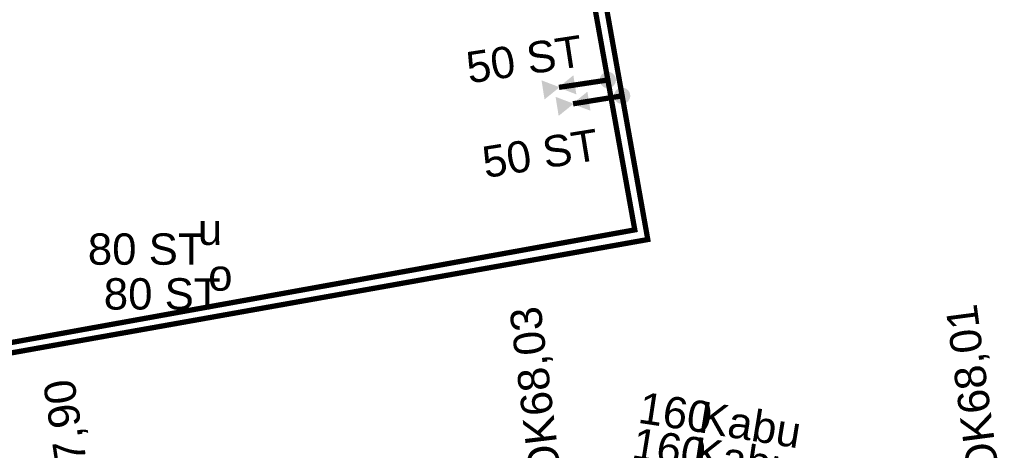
# Model space of a CAD drawing. Extents: x 454558 to 454682, y 5737288 to 5737467.
# Tile 7 of 12: x 454651 to 454678, y 5737309 to 5737320. Entities that reach past the tile are written whole.
import ezdxf

# ---------------------------------------------------------------- set-up
doc = ezdxf.new("R2010")
doc.units = 0
for name, color, linetype in [('Absperreinrichtungen', 7, 'Continuous'), ('Bauteile', 7, 'Continuous'), ('Leitungen_VN_(SWC)', 7, 'Continuous'), ('Leitungsbeschriftung_VN', 7, 'Continuous'), ('Schutzrohrbeschriftung', 7, 'Continuous'), ('Str_Höhentexte', 7, 'Continuous')]:
    doc.layers.add(name, color=color, linetype=linetype)
doc.styles.add('TS[Leitungsbeschriftung_VN[Arial_6_5_Regular__CW100_]]', font='ARIAL.TTF', dxfattribs={"height": 0.836965})
doc.styles.add('TS[Schutzrohrbeschriftung[Arial Narrow_6_5_Regular__CW100_]]', font='ARIALN.TTF', dxfattribs={"height": 0.836965})
doc.styles.add('TS[Str_Höhentexte[Arial Narrow_6_5_Regular__CW100_]]', font='ARIALN.TTF', dxfattribs={"height": 0.836965})

# ---------------------------------------------------------------- blocks, each defined once
blk = doc.blocks.new('14')
at = {"true_color": 0xff0000}
h = blk.add_hatch(color=1, dxfattribs=at)
edge = h.paths.add_edge_path()
edge.add_spline(control_points=[(0, 1.22), (0.5, 1.22), (0.86, 0.86)], knot_values=[0, 0, 0, 1, 1, 1], weights=[1, 1, 1], degree=2, periodic=0)
edge.add_spline(control_points=[(0.86, 0.86), (1.04, 0.68), (1.22, 0.25), (1.22, 0)], knot_values=[0, 0, 0, 1, 2, 2, 2], weights=[1, 1, 1, 1], degree=2, periodic=0)
edge.add_spline(control_points=[(1.22, 0), (1.22, -0.27), (1.04, -0.7), (0.86, -0.88)], knot_values=[0, 0, 0, 1, 2, 2, 2], weights=[1, 1, 1, 1], degree=2, periodic=0)
edge.add_spline(control_points=[(0.86, -0.88), (0.51, -1.22), (0, -1.22)], knot_values=[0, 0, 0, 1, 1, 1], weights=[1, 1, 1], degree=2, periodic=0)
edge.add_spline(control_points=[(0, -1.22), (-0.52, -1.22), (-0.87, -0.87)], knot_values=[0, 0, 0, 1, 1, 1], weights=[1, 1, 1], degree=2, periodic=0)
edge.add_spline(control_points=[(-0.87, -0.87), (-1.22, -0.53), (-1.22, 0)], knot_values=[0, 0, 0, 1, 1, 1], weights=[1, 1, 1], degree=2, periodic=0)
edge.add_spline(control_points=[(-1.22, 0), (-1.22, 0.51), (-0.87, 0.86)], knot_values=[0, 0, 0, 1, 1, 1], weights=[1, 1, 1], degree=2, periodic=0)
edge.add_spline(control_points=[(-0.87, 0.86), (-0.52, 1.22), (0, 1.22)], knot_values=[0, 0, 0, 1, 1, 1], weights=[1, 1, 1], degree=2, periodic=0)
blk = doc.blocks.new('19')
at = {"true_color": 0x005ce6}
h = blk.add_hatch(color=195, dxfattribs=at)
edge = h.paths.add_edge_path()
edge.add_spline(control_points=[(0, 1.22), (0.5, 1.22), (0.86, 0.86)], knot_values=[0, 0, 0, 1, 1, 1], weights=[1, 1, 1], degree=2, periodic=0)
edge.add_spline(control_points=[(0.86, 0.86), (1.04, 0.68), (1.22, 0.25), (1.22, 0)], knot_values=[0, 0, 0, 1, 2, 2, 2], weights=[1, 1, 1, 1], degree=2, periodic=0)
edge.add_spline(control_points=[(1.22, 0), (1.22, -0.27), (1.04, -0.7), (0.86, -0.88)], knot_values=[0, 0, 0, 1, 2, 2, 2], weights=[1, 1, 1, 1], degree=2, periodic=0)
edge.add_spline(control_points=[(0.86, -0.88), (0.51, -1.22), (0, -1.22)], knot_values=[0, 0, 0, 1, 1, 1], weights=[1, 1, 1], degree=2, periodic=0)
edge.add_spline(control_points=[(0, -1.22), (-0.52, -1.22), (-0.87, -0.87)], knot_values=[0, 0, 0, 1, 1, 1], weights=[1, 1, 1], degree=2, periodic=0)
edge.add_spline(control_points=[(-0.87, -0.87), (-1.22, -0.53), (-1.22, 0)], knot_values=[0, 0, 0, 1, 1, 1], weights=[1, 1, 1], degree=2, periodic=0)
edge.add_spline(control_points=[(-1.22, 0), (-1.22, 0.51), (-0.87, 0.86)], knot_values=[0, 0, 0, 1, 1, 1], weights=[1, 1, 1], degree=2, periodic=0)
edge.add_spline(control_points=[(-0.87, 0.86), (-0.52, 1.22), (0, 1.22)], knot_values=[0, 0, 0, 1, 1, 1], weights=[1, 1, 1], degree=2, periodic=0)
blk = doc.blocks.new('22')
at = {"true_color": 0xffffff}
h = blk.add_hatch(color=7, dxfattribs=at)
h.paths.add_polyline_path([(-2.44, 1.46), (0.1, 0), (-2.44, -1.46)])
h.paths.add_polyline_path([(2.44, -1.46), (-0.1, 0), (2.44, 1.46)])
at = {"true_color": 0x005ce6}
h = blk.add_hatch(color=195, dxfattribs=at)
h.paths.add_polyline_path([(-2.44, 1.46), (0.1, 0), (-2.44, -1.46)])
h.paths.add_polyline_path([(-2.19, 0.98), (-2.19, -0.98), (-0.38, 0)])
h.paths.add_polyline_path([(2.44, -1.46), (-0.1, 0), (2.44, 1.46)])
h.paths.add_polyline_path([(0.38, 0), (2.2, -0.98), (2.2, 0.98)])
blk = doc.blocks.new('23')
at = {"true_color": 0xffffff}
h = blk.add_hatch(color=7, dxfattribs=at)
h.paths.add_polyline_path([(-2.44, 1.46), (0.1, 0), (-2.44, -1.46)])
h.paths.add_polyline_path([(2.44, -1.46), (-0.1, 0), (2.44, 1.46)])
at = {"true_color": 0xff0000}
h = blk.add_hatch(color=1, dxfattribs=at)
h.paths.add_polyline_path([(-2.44, 1.46), (0.1, 0), (-2.44, -1.46)])
h.paths.add_polyline_path([(-2.19, 0.98), (-2.19, -0.98), (-0.38, 0)])
h.paths.add_polyline_path([(2.44, -1.46), (-0.1, 0), (2.44, 1.46)])
h.paths.add_polyline_path([(0.38, 0), (2.2, -0.98), (2.2, 0.98)])

msp = doc.modelspace()

# ---------------------------------------------------------------- linework, layer by layer
at = {"layer": 'Leitungen_VN_(SWC)', "color": 195, "linetype": 'Continuous', "true_color": 0x005ce6, "transparency": 33554687}
for points in [[(454666.9677, 5737318.5205, 0.1411, 0.1411, 0), (454659.7525, 5737358.6278, 0.1411, 0.1411, 0), (454653.6807, 5737357.478, 0.1411, 0.1411, 0), (454652.3294, 5737365.8105, 0.1411, 0.1411, 0), (454654.6776, 5737366.213, 0.1411, 0.1411, 0), (454653.9308, 5737370.3901, 0.1411, 0.1411, 0)], [(454643.7958, 5737310.2036, 0.1411, 0.1411, 0), (454667.6874, 5737314.5194, 0.1411, 0.1411, 0), (454666.9677, 5737318.5205, 0.1411, 0.1411, 0)], [(454665.6623, 5737318.3241, 0.1411, 0.1411, 0), (454666.9677, 5737318.5205, 0.1411, 0.1411, 0)]]:
    msp.add_lwpolyline(points, format="xyseb", dxfattribs=at)
at = {"layer": 'Leitungen_VN_(SWC)', "color": 1, "linetype": 'Continuous', "true_color": 0xff0000, "transparency": 33554687}
for points in [[(454667.3499, 5737318.0971, 0.1411, 0.1411, 0), (454660.0417, 5737359.0309, 0.1411, 0.1411, 0), (454653.9388, 5737357.8589, 0.1411, 0.1411, 0), (454652.736, 5737365.5054, 0.1411, 0.1411, 0), (454655.0772, 5737365.9126, 0.1411, 0.1411, 0), (454654.3595, 5737369.9587, 0.1411, 0.1411, 0)], [(454644.0909, 5737309.9975, 0.1411, 0.1411, 0), (454668.0347, 5737314.2614, 0.1411, 0.1411, 0), (454667.3499, 5737318.0971, 0.1411, 0.1411, 0)], [(454666.0382, 5737317.8851, 0.1411, 0.1411, 0), (454667.3499, 5737318.0971, 0.1411, 0.1411, 0)]]:
    msp.add_lwpolyline(points, format="xyseb", dxfattribs=at)

# ---------------------------------------------------------------- block references
at = {"layer": 'Absperreinrichtungen', "color": 0, "transparency": 33554687, "xscale": 0.17638888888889, "yscale": 0.17638888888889, "zscale": 0.17638888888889}
for name, p, rotation in [('22', (454665.6623, 5737318.3241), 188.92888634), ('23', (454666.0382, 5737317.8851), 189.18232751)]:
    msp.add_blockref(name, p, dxfattribs=dict(at, rotation=rotation))
at = {"layer": 'Bauteile', "color": 0, "transparency": 33554687, "xscale": 0.17638888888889, "yscale": 0.17638888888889, "zscale": 0.17638888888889}
for name, p, rotation in [('19', (454666.9677, 5737318.5205), 280.19826563), ('14', (454667.3499, 5737318.0971), 280.12267872)]:
    msp.add_blockref(name, p, dxfattribs=dict(at, rotation=rotation))

# ---------------------------------------------------------------- texts
at = {"layer": 'Leitungsbeschriftung_VN', "color": 195, "true_color": 0x005ce6, "transparency": 33554687, "insert": (454663.2625, 5737318.4143), "char_height": 0.836965, "attachment_point": 7, "rotation": 8.70222, "style": 'TS[Leitungsbeschriftung_VN[Arial_6_5_Regular__CW100_]]'}
msp.add_mtext('{\\fArial|b0|i0;50 ST}', dxfattribs=at)
at = {"layer": 'Leitungsbeschriftung_VN', "color": 1, "true_color": 0xff0000, "transparency": 33554687, "insert": (454663.6955, 5737315.8882), "char_height": 0.836965, "attachment_point": 7, "rotation": 9.18054, "style": 'TS[Leitungsbeschriftung_VN[Arial_6_5_Regular__CW100_]]'}
msp.add_mtext('{\\fArial|b0|i0;50 ST}', dxfattribs=at)
at = {"layer": 'Leitungsbeschriftung_VN', "color": 195, "true_color": 0x005ce6, "transparency": 33554687, "char_height": 0.836965, "attachment_point": 7, "style": 'TS[Leitungsbeschriftung_VN[Arial_6_5_Regular__CW100_]]'}
for s, insert in [('{\\fArial|b0|i0;u}', (454656.0208, 5737314.106)), ('{\\fArial|b0|i0;80 ST}', (454653.083, 5737313.5767))]:
    msp.add_mtext(s, dxfattribs=dict(at, insert=insert))
at = {"layer": 'Leitungsbeschriftung_VN', "color": 1, "true_color": 0xff0000, "transparency": 33554687, "char_height": 0.836965, "attachment_point": 7, "style": 'TS[Leitungsbeschriftung_VN[Arial_6_5_Regular__CW100_]]'}
for s, insert in [('{\\fArial|b0|i0;o}', (454656.2964, 5737312.8836)), ('{\\fArial|b0|i0;80 ST}', (454653.509, 5737312.3804))]:
    msp.add_mtext(s, dxfattribs=dict(at, insert=insert))
at = {"layer": 'Schutzrohrbeschriftung', "color": 195, "true_color": 0x005ce6, "transparency": 33554687, "char_height": 0.836965, "attachment_point": 7, "style": 'TS[Schutzrohrbeschriftung[Arial Narrow_6_5_Regular__CW100_]]'}
for s, insert, rotation in [('{\\fArial|b0|i0;160}', (454667.7435, 5737309.3624), 351.38435), ('{\\fArial|b0|i0;Kabu}', (454669.3522, 5737309.1137), 350.72739), ('{\\fArial|b0|i0;160}', (454667.5732, 5737308.4093), 350.81946), ('{\\fArial|b0|i0;Kabu}', (454669.1918, 5737308.159), 351.38436)]:
    msp.add_mtext(s, dxfattribs=dict(at, insert=insert, rotation=rotation))
at = {"layer": 'Str_Höhentexte', "color": 1, "true_color": 0xff0000, "transparency": 33554687, "char_height": 0.836965, "attachment_point": 7, "style": 'TS[Str_Höhentexte[Arial Narrow_6_5_Regular__CW100_]]'}
for s, insert, rotation in [('{\\fArial|b0|i0;OK68,03}', (454665.8745, 5737307.949), 96.84277), ('{\\fArial|b0|i0;OK68,01}', (454677.5663, 5737308.0148), 97.48088), ('{\\fArial|b0|i0;OK67,90}', (454653.5575, 5737306.0375), 98.61565)]:
    msp.add_mtext(s, dxfattribs=dict(at, insert=insert, rotation=rotation))

doc.saveas('drawing.dxf')
